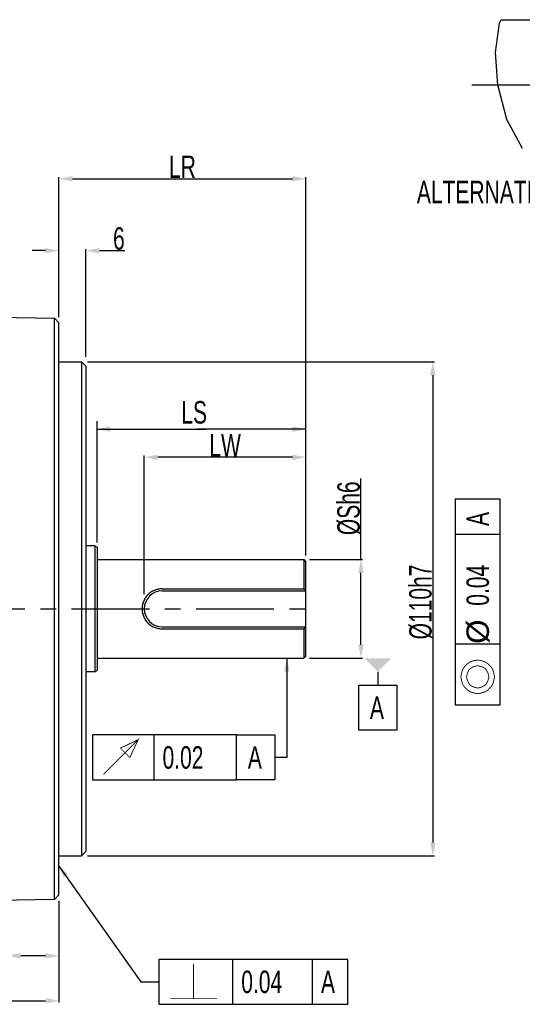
# Model space of a CAD drawing. Header units: millimetres. Extents: x -95 to 535, y -111 to 334.
# Tile 7 of 17: x 210 to 266, y 142 to 251. Entities that reach past the tile are written whole.
import ezdxf

# ---------------------------------------------------------------- set-up
doc = ezdxf.new("R2010")
doc.units = ezdxf.units.MM
doc.header["$LTSCALE"] = 23.1
doc.header["$PDMODE"] = 3
doc.header["$PDSIZE"] = 0.3125
doc.linetypes.add('CENTER', pattern=[0.6, 0.375, -0.075, 0.075, -0.075])
doc.layers.get('0').update_dxf_attribs({"linetype": 'CONTINUOUS'})
doc.layers.get('Defpoints').update_dxf_attribs({"linetype": 'CONTINUOUS'})
doc.layers.add('02___PRT_ALL_AXES', color=7, linetype='CONTINUOUS')
doc.layers.add('DEFAULT_1', color=7, linetype='CENTER')
doc.styles.get("Standard").update_dxf_attribs({"font": 'txt', "width": 0.7})
doc.dimstyles.new('DIMSTYLE_1', dxfattribs={"dimtxt": 2.5, "dimasz": 1.5, "dimexe": 0.18, "dimexo": 0.0625, "dimgap": 0.09, "dimtad": 1, "dimlfac": 2, "dimdsep": 46, "dimtxsty": 'Standard', "dimblk": '_FILLED', "dimblk1": '_FILLED', "dimblk2": '_FILLED', "dimcen": 0.09, "dimadec": 0, "dimazin": 0, "dimtp": 0.01, "dimtm": 0.01, "dimtfac": 1, "dimtofl": 0, "dimtmove": 0, "dimatfit": 3, "dimldrblk": '_FILLED', "dimfxl": 0, "dimtolj": 1, "dimarcsym": 0})

# ---------------------------------------------------------------- blocks, each defined once
blk = doc.blocks.new('_FILLED')
at = {"color": 0, "linetype": 'ByBlock'}
blk.add_solid([(0, 0), (-1, 0.2), (-1, -0.2)], dxfattribs=at)
blk = doc.blocks.new('*D197')
at = {"color": 0, "linetype": 'Continuous', "lineweight": -2}
for p, q in [((121, 165.63), (121, 142)), ((214.75, 153.12), (214.75, 142)), ((122.5, 142.18), (213.25, 142.18))]:
    blk.add_line(p, q, dxfattribs=at)
at = {"layer": 'Defpoints', "color": 0, "linetype": 'Continuous'}
for p in [(121, 165.69), (214.75, 153.19), (214.75, 142.18)]:
    blk.add_point(p, dxfattribs=at)
at = {"color": 0, "linetype": 'Continuous', "lineweight": -2, "xscale": 1.5, "yscale": 1.5, "zscale": 1.5, "rotation": 180}
blk.add_blockref('_FILLED', (121, 142.18), dxfattribs=at)
at = {"color": 0, "linetype": 'Continuous', "lineweight": -2, "xscale": 1.5, "yscale": 1.5, "zscale": 1.5}
blk.add_blockref('_FILLED', (214.75, 142.18), dxfattribs=at)
at = {"color": 0, "linetype": 'Continuous', "insert": (167.88, 143.52), "char_height": 2.5, "attachment_point": 5}
blk.add_mtext('\\A1;LL', dxfattribs=at)
blk = doc.blocks.new('*D198')
at = {"color": 0, "linetype": 'Continuous', "lineweight": -2}
for p, q in [((214.75, 218.28), (214.75, 225.86)), ((217.75, 213.86), (217.75, 225.86)), ((213.25, 225.68), (211.75, 225.68)), ((219.25, 225.68), (222.1, 225.68))]:
    blk.add_line(p, q, dxfattribs=at)
at = {"layer": 'Defpoints', "color": 0, "linetype": 'Continuous'}
for p in [(217.75, 225.68), (214.75, 218.21), (217.75, 213.8)]:
    blk.add_point(p, dxfattribs=at)
at = {"color": 0, "linetype": 'Continuous', "lineweight": -2, "xscale": 1.5, "yscale": 1.5, "zscale": 1.5}
blk.add_blockref('_FILLED', (214.75, 225.68), dxfattribs=at)
at = {"color": 0, "linetype": 'Continuous', "lineweight": -2, "xscale": 1.5, "yscale": 1.5, "zscale": 1.5, "rotation": 180}
blk.add_blockref('_FILLED', (217.75, 225.68), dxfattribs=at)
at = {"color": 0, "linetype": 'Continuous', "insert": (221.42, 227.02), "char_height": 2.5, "attachment_point": 5}
blk.add_mtext('\\A1;6', dxfattribs=at)
blk = doc.blocks.new('*D199')
at = {"color": 0, "linetype": 'Continuous', "lineweight": -2}
for p, q in [((214.75, 218.44), (214.75, 233.86)), ((216.25, 233.68), (240.75, 233.68)), ((242.25, 192.95), (242.25, 233.86))]:
    blk.add_line(p, q, dxfattribs=at)
at = {"layer": 'Defpoints', "color": 0, "linetype": 'Continuous'}
for p in [(242.25, 233.68), (214.75, 218.38), (242.25, 192.89)]:
    blk.add_point(p, dxfattribs=at)
at = {"color": 0, "linetype": 'Continuous', "lineweight": -2, "xscale": 1.5, "yscale": 1.5, "zscale": 1.5, "rotation": 180}
blk.add_blockref('_FILLED', (214.75, 233.68), dxfattribs=at)
at = {"color": 0, "linetype": 'Continuous', "lineweight": -2, "xscale": 1.5, "yscale": 1.5, "zscale": 1.5}
blk.add_blockref('_FILLED', (242.25, 233.68), dxfattribs=at)
at = {"color": 0, "linetype": 'Continuous', "insert": (228.5, 235.02), "char_height": 2.5, "attachment_point": 5}
blk.add_mtext('\\A1;LR', dxfattribs=at)
blk = doc.blocks.new('*D200')
at = {"color": 0, "linetype": 'Continuous', "lineweight": -2}
for p, q in [((248.38, 191.31), (248.38, 200.3)), ((242.66, 191.31), (248.56, 191.31)), ((248.38, 181.81), (248.38, 189.81)), ((242.66, 180.31), (248.56, 180.31))]:
    blk.add_line(p, q, dxfattribs=at)
at = {"layer": 'Defpoints', "color": 0, "linetype": 'Continuous'}
for p in [(242.6, 191.31), (248.38, 191.31), (242.6, 180.31)]:
    blk.add_point(p, dxfattribs=at)
at = {"color": 0, "linetype": 'Continuous', "lineweight": -2, "xscale": 1.5, "yscale": 1.5, "zscale": 1.5}
for p, rotation in [((248.38, 191.31), 90), ((248.38, 180.31), 270)]:
    blk.add_blockref('_FILLED', p, dxfattribs=dict(at, rotation=rotation))
at = {"color": 0, "linetype": 'Continuous', "insert": (247.04, 197), "char_height": 2.5, "attachment_point": 5, "rotation": 90}
blk.add_mtext('\\A1;%%cSh6', dxfattribs=at)
blk = doc.blocks.new('*D202')
at = {"color": 0, "linetype": 'Continuous', "lineweight": -2}
for p, q in [((217.91, 213.31), (256.56, 213.31)), ((256.38, 211.81), (256.38, 159.81)), ((217.91, 158.31), (256.56, 158.31))]:
    blk.add_line(p, q, dxfattribs=at)
at = {"layer": 'Defpoints', "color": 0, "linetype": 'Continuous'}
for p in [(217.85, 213.31), (217.85, 158.31), (256.38, 158.31)]:
    blk.add_point(p, dxfattribs=at)
at = {"color": 0, "linetype": 'Continuous', "lineweight": -2, "xscale": 1.5, "yscale": 1.5, "zscale": 1.5}
for p, rotation in [((256.38, 213.31), 90), ((256.38, 158.31), 270)]:
    blk.add_blockref('_FILLED', p, dxfattribs=dict(at, rotation=rotation))
at = {"color": 0, "linetype": 'Continuous', "insert": (255.04, 186.57), "char_height": 2.5, "attachment_point": 5, "rotation": 90}
blk.add_mtext('\\A1;%%c110h7', dxfattribs=at)
blk = doc.blocks.new('*D206')
at = {"color": 0, "linetype": 'Continuous', "lineweight": -2}
for p, q in [((224.25, 187.44), (224.25, 202.86)), ((242.25, 192.71), (242.25, 202.86)), ((240.75, 202.68), (225.75, 202.68))]:
    blk.add_line(p, q, dxfattribs=at)
at = {"layer": 'Defpoints', "color": 0, "linetype": 'Continuous'}
for p in [(224.25, 202.68), (242.25, 192.65), (224.25, 187.37)]:
    blk.add_point(p, dxfattribs=at)
at = {"color": 0, "linetype": 'Continuous', "lineweight": -2, "xscale": 1.5, "yscale": 1.5, "zscale": 1.5, "rotation": 180}
blk.add_blockref('_FILLED', (224.25, 202.68), dxfattribs=at)
at = {"color": 0, "linetype": 'Continuous', "lineweight": -2, "xscale": 1.5, "yscale": 1.5, "zscale": 1.5}
blk.add_blockref('_FILLED', (242.25, 202.68), dxfattribs=at)
at = {"color": 0, "linetype": 'Continuous', "insert": (233.25, 204.02), "char_height": 2.5, "attachment_point": 5}
blk.add_mtext('\\A1;LW', dxfattribs=at)
blk = doc.blocks.new('*D207')
at = {"color": 0, "linetype": 'Continuous', "lineweight": -2}
for p, q in [((209, 152.7), (209, 147)), ((214.75, 153.3), (214.75, 147)), ((209, 147.18), (197.16, 147.18)), ((213.25, 147.18), (210.5, 147.18))]:
    blk.add_line(p, q, dxfattribs=at)
at = {"layer": 'Defpoints', "color": 0, "linetype": 'Continuous'}
for p in [(209, 152.76), (214.75, 153.36), (214.75, 147.18)]:
    blk.add_point(p, dxfattribs=at)
at = {"color": 0, "linetype": 'Continuous', "lineweight": -2, "xscale": 1.5, "yscale": 1.5, "zscale": 1.5, "rotation": 180}
blk.add_blockref('_FILLED', (209, 147.18), dxfattribs=at)
at = {"color": 0, "linetype": 'Continuous', "lineweight": -2, "xscale": 1.5, "yscale": 1.5, "zscale": 1.5}
blk.add_blockref('_FILLED', (214.75, 147.18), dxfattribs=at)
at = {"color": 0, "linetype": 'Continuous', "insert": (199.29, 148.52), "char_height": 2.5, "attachment_point": 5}
blk.add_mtext('\\A1;11.5', dxfattribs=at)

msp = doc.modelspace()

# ---------------------------------------------------------------- linework, layer by layer
at = {"color": 7, "linetype": 'Continuous'}
for p, q in [((263.3741, 247.7175), (263.8084, 251.0032)), ((263.8084, 251.0032), (263.9865, 251.3876)), ((263.9865, 251.3876), (267.4747, 251.3876)), ((263.6112, 244.1253), (263.3741, 247.7175)), ((264.6033, 240.2664), (263.6112, 244.1253)), ((266.3631, 237.0392), (264.6033, 240.2664)), ((206.2502, 218.2969), (214.2503, 218.1572)), ((214.2503, 153.4539), (214.2503, 218.1572)), ((214.2503, 218.1572), (214.7503, 217.6485)), ((214.7503, 153.9627), (214.7503, 217.6485)), ((214.7503, 213.3056), (217.2503, 213.3056)), ((217.2503, 213.3056), (217.2503, 158.3056)), ((217.2503, 213.3056), (217.7503, 212.8056)), ((217.7503, 212.8053), (217.7503, 158.8059)), ((218.9843, 193.2012), (218.9843, 206.7056)), ((242.2503, 191.7511), (242.2503, 206.7056)), ((218.9843, 205.8056), (231.1093, 205.8056)), ((242.2503, 205.8056), (230.1253, 205.8056)), ((263.8753, 198.0263), (258.8753, 198.0263)), ((258.8753, 198.0263), (258.8753, 175.1097)), ((263.8753, 175.1097), (263.8753, 198.0263)), ((263.8753, 194.0888), (258.8753, 194.0888)), ((218.7503, 192.8056), (219.0003, 192.6806)), ((219.0003, 192.6806), (219.0003, 178.9306)), ((242.0003, 191.3056), (242.2503, 191.0556)), ((242.0003, 191.3056), (242.0003, 188.0341)), ((242.2503, 180.5557), (242.2503, 191.0555)), ((226.2503, 188.0341), (242.0003, 188.0341)), ((226.2503, 187.8056), (242.2503, 187.8056)), ((226.2503, 183.8056), (242.2503, 183.8056)), ((226.2503, 183.577), (242.0003, 183.577)), ((242.0003, 183.577), (242.0003, 180.3056)), ((263.8753, 181.8805), (258.8753, 181.8805)), ((240.1306, 180.3056), (240.1306, 169.2637)), ((242.0003, 180.3056), (242.2503, 180.5556)), ((218.7503, 178.8056), (219.0003, 178.9306)), ((250.2503, 178.8056), (250.2503, 177.3056)), ((248.1253, 177.3056), (252.3753, 177.3056)), ((248.1253, 172.3056), (248.1253, 177.3056)), ((252.3753, 177.3056), (252.3753, 172.3056)), ((258.8753, 175.1097), (263.8753, 175.1097)), ((252.3753, 172.3056), (248.1253, 172.3056)), ((234.5325, 171.7637), (218.47, 171.7637)), ((218.47, 171.7637), (218.47, 166.7637)), ((225.345, 166.7637), (225.345, 171.7637)), ((234.5325, 166.7637), (234.5325, 171.7637)), ((234.5325, 171.7637), (238.7825, 171.7637)), ((238.7825, 171.7637), (238.7825, 166.7637)), ((240.1306, 169.2637), (238.8104, 169.2637)), ((218.47, 166.7637), (234.5325, 166.7637)), ((238.7825, 166.7637), (234.5325, 166.7637)), ((214.7503, 158.3056), (217.2503, 158.3056)), ((217.2503, 158.3056), (217.7503, 158.8056)), ((214.6611, 157.2819), (223.8829, 144.2841)), ((214.2503, 153.4539), (206.2502, 153.3143)), ((214.7503, 153.9627), (214.2503, 153.4539)), ((246.9245, 146.7841), (225.8829, 146.7841)), ((225.8829, 146.7841), (225.8829, 141.7841)), ((234.112, 141.7841), (234.112, 146.7841)), ((242.987, 141.7841), (242.987, 146.7841)), ((246.9245, 141.7841), (246.9245, 146.7841)), ((223.8829, 144.2841), (225.8829, 144.2841)), ((225.8829, 141.7841), (246.9245, 141.7841))]:
    msp.add_line(p, q, dxfattribs=at)
for p, q in [((218.7503, 192.8056), (217.7503, 192.8056)), ((218.7503, 192.8056), (218.7503, 178.8056)), ((218.7503, 178.8056), (217.7503, 178.8056))]:
    msp.add_line(p, q)
at = {"color": 7, "linetype": 'Continuous', "const_width": 0.1}
for points in [[(261.3753, 176.3597), (261.8961, 176.4639), (262.2086, 176.568), (262.5211, 176.7763), (262.8336, 177.0889), (263.0419, 177.4013), (263.1461, 177.7139), (263.2503, 178.2347), (263.1461, 178.7555), (263.0419, 179.068), (262.8336, 179.3805), (262.5211, 179.693), (262.2086, 179.9014), (261.8961, 180.0055), (261.3753, 180.1097), (260.8544, 180.0055), (260.5419, 179.9014), (260.2294, 179.693), (259.9169, 179.3805), (259.7086, 179.068), (259.6044, 178.7555), (259.5003, 178.2347), (259.6044, 177.7139), (259.7086, 177.4013), (259.9169, 177.0889), (260.2294, 176.7763), (260.5419, 176.568), (260.8544, 176.4639), (261.3753, 176.3597)], [(261.3753, 176.9847), (261.7919, 177.0889), (262.0003, 177.193), (262.3128, 177.4013), (262.5211, 177.818), (262.6253, 178.2347), (262.5211, 178.6513), (262.4169, 178.8597), (262.2086, 179.1722), (261.7919, 179.3805), (261.3753, 179.4847), (260.9586, 179.3805), (260.7503, 179.2764), (260.4378, 179.068), (260.2294, 178.6513), (260.1253, 178.2347), (260.2294, 177.818), (260.3336, 177.6097), (260.5419, 177.2972), (260.9586, 177.0889), (261.3753, 176.9847)], [(219.72, 167.3887), (223.5742, 171.2429), (222.6367, 169.2637), (221.595, 170.3054), (223.5742, 171.2429)], [(229.737, 142.4091), (229.737, 146.2633)], [(227.1329, 142.4091), (232.3412, 142.4091)]]:
    msp.add_lwpolyline(points, dxfattribs=at)
at = {"color": 7, "linetype": 'Continuous'}
msp.add_arc((226.2503, 185.8056), 2, 90, 270, dxfattribs=at)
for points, start_tangent, end_tangent in [([(226.2503, 188.0341), (225.7854, 187.9871), (225.3386, 187.8468), (224.9265, 187.6145), (224.5691, 187.2958), (224.2922, 186.9123), (224.1055, 186.4858), (224.0119, 186.0349), (224.0119, 185.5763), (224.1055, 185.1254), (224.2921, 184.6989), (224.5691, 184.3154), (224.9265, 183.9966), (225.3386, 183.7644), (225.7854, 183.624), (226.2503, 183.577)], (-0.99997206, 0.00747547), (0.99997214, 0.00746433)), ([(242.1523, 187.8812), (242.0768, 187.9574), (242.0003, 188.0341)], (-0.70272431, 0.71146226), (-0.70710678, 0.70710678)), ([(242.2267, 187.8056), (242.1523, 187.8812)], (-0.70038604, 0.71376424), (-0.70272431, 0.71146226)), ([(242.1523, 183.73), (242.0768, 183.6538), (242.0003, 183.577)], (-0.7027243, -0.71146227), (-0.70710678, -0.70710678)), ([(242.2267, 183.8056), (242.1523, 183.73)], (-0.70038604, -0.71376424), (-0.7027243, -0.71146227))]:
    msp.add_spline(points, degree=3, dxfattribs=dict(at, start_tangent=start_tangent, end_tangent=end_tangent))
for points in [[(240.4306, 178.8056), (240.1306, 180.3056), (239.8306, 178.8056)], [(248.7503, 180.3056), (251.7503, 180.3056), (250.2503, 178.8056)], [(215.7737, 156.2321), (214.6611, 157.2819), (215.2844, 155.8849)]]:
    msp.add_solid(points, dxfattribs=at)
at = {"layer": '02___PRT_ALL_AXES', "color": 7, "linetype": 'Continuous'}
for p, q in [((219.0003, 191.3056), (242.0003, 191.3056)), ((219.0003, 180.3056), (242.0003, 180.3056))]:
    msp.add_line(p, q, dxfattribs=at)
at = {"layer": 'DEFAULT_1', "color": 7, "linetype": 'CENTER'}
for p, q in [((260.7247, 244.1376), (292.9747, 244.1376)), ((119.1375, 185.8056), (243.0003, 185.8056))]:
    msp.add_line(p, q, dxfattribs=at)

# ---------------------------------------------------------------- block references
at = {"color": 7, "linetype": 'Continuous', "xscale": 1.5, "yscale": 1.5, "zscale": 1.5, "rotation": 180}
msp.add_blockref('_FILLED', (218.9843, 205.8056), dxfattribs=at)
at = {"color": 7, "linetype": 'Continuous', "xscale": 1.5, "yscale": 1.5, "zscale": 1.5}
msp.add_blockref('_FILLED', (242.2503, 205.8056), dxfattribs=at)

# ---------------------------------------------------------------- texts
at = {"color": 7, "linetype": 'Continuous', "width": 0.7}
for s, p in [('ALTERNATIVE SHAFT KEYWAY TYPE', (254.6021, 230.9578)), ('LS', (228.3753, 206.4306)), ('A', (249.3753, 173.5556)), ('0.02', (226.2825, 168.0137)), ('A', (235.7825, 168.0137)), ('0.04', (235.0495, 143.0341)), ('A', (243.9245, 143.0341))]:
    msp.add_text(s, height=2.5, dxfattribs=at).set_placement(p)
at = {"color": 7, "linetype": 'Continuous'}
for s, width, p in [('A', 0.7, (262.6253, 195.0263)), ('0.04', 0.7, (262.6253, 186.1513)), (' %%c', 1.041667, (262.6253, 180.943))]:
    msp.add_text(s, height=2.5, rotation=90, dxfattribs=dict(at, width=width)).set_placement(p)

# ---------------------------------------------------------------- dimensions: what is measured, and where the dimension line sits
for base, p1, p2, text, picture, middle in [((242.2503, 233.6806), (214.7503, 218.3763), (242.2503, 192.8856), 'LR', '*D199', (228.5003, 233.6806)), ((214.7503, 142.1806), (121.0003, 165.6906), (214.7503, 153.1867), 'LL', '*D197', (167.8753, 142.1806))]:
    dim = msp.add_linear_dim(base=base, p1=p1, p2=p2, text=text, dimstyle='DIMSTYLE_1', dxfattribs=at)
    dim.commit()
    dim.dimension.update_dxf_attribs({"geometry": picture, "text_midpoint": middle, "dimtype": 160})
for base, p1, p2, picture, middle in [((217.7503, 225.6806), (214.7503, 218.2128), (217.7503, 213.7993), '*D198', (221.4236, 225.6806)), ((214.7503, 147.1806), (209.0003, 152.7623), (214.7503, 153.3627), '*D207', (199.2901, 147.1806))]:
    dim = msp.add_linear_dim(base=base, p1=p1, p2=p2, dimstyle='DIMSTYLE_1', dxfattribs=at)
    dim.commit()
    dim.dimension.update_dxf_attribs({"geometry": picture, "text_midpoint": middle, "dimtype": 160})
for base, p1, p2, angle, text, picture, middle in [((256.3753, 158.3056), (217.8503, 213.3056), (217.8503, 158.3056), 270, '%%c<>h7', '*D202', (256.3753, 186.568)), ((224.2503, 202.6806), (242.2503, 192.651), (224.2503, 187.3749), 180, 'LW', '*D206', (233.2503, 202.6806)), ((248.3753, 191.3056), (242.6003, 180.3056), (242.6003, 191.3056), 90, '%%cSh6', '*D200', (248.3753, 197.0011))]:
    dim = msp.add_linear_dim(base=base, p1=p1, p2=p2, angle=angle, text=text, dimstyle='DIMSTYLE_1', dxfattribs=at)
    dim.commit()
    dim.dimension.update_dxf_attribs({"geometry": picture, "text_midpoint": middle, "dimtype": 160})

doc.saveas('drawing.dxf')
